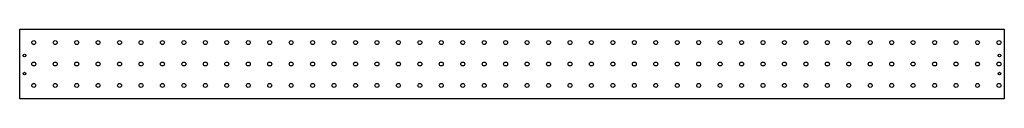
# Model space of a CAD drawing. Header units: millimetres. Extents: x -918 to 0, y -65 to 0.
import ezdxf

# ---------------------------------------------------------------- set-up
doc = ezdxf.new("R2010")
doc.units = ezdxf.units.MM
doc.layers.get('0').update_dxf_attribs({"linetype": 'CONTINUOUS'})

msp = doc.modelspace()

# ---------------------------------------------------------------- linework, layer by layer
msp.add_lwpolyline([(0, 0), (0, -65), (-918.15, -65), (-918.15, 0)], close=True)
for centre, radius in [((-905, -12.5), 1.85), ((-885, -12.5), 1.85), ((-865, -12.5), 1.85), ((-845, -12.5), 1.85), ((-825, -12.5), 1.85), ((-805, -12.5), 1.85), ((-785, -12.5), 1.85), ((-765, -12.5), 1.85), ((-745, -12.5), 1.85), ((-725, -12.5), 1.85), ((-705, -12.5), 1.85), ((-685, -12.5), 1.85), ((-665, -12.5), 1.85), ((-645, -12.5), 1.85), ((-625, -12.5), 1.85), ((-605, -12.5), 1.85), ((-585, -12.5), 1.85), ((-565, -12.5), 1.85), ((-545, -12.5), 1.85), ((-525, -12.5), 1.85), ((-505, -12.5), 1.85), ((-485, -12.5), 1.85), ((-465, -12.5), 1.85), ((-445, -12.5), 1.85), ((-425, -12.5), 1.85), ((-405, -12.5), 1.85), ((-385, -12.5), 1.85), ((-365, -12.5), 1.85), ((-345, -12.5), 1.85), ((-325, -12.5), 1.85), ((-305, -12.5), 1.85), ((-285, -12.5), 1.85), ((-265, -12.5), 1.85), ((-245, -12.5), 1.85), ((-225, -12.5), 1.85), ((-205, -12.5), 1.85), ((-185, -12.5), 1.85), ((-165, -12.5), 1.85), ((-145, -12.5), 1.85), ((-125, -12.5), 1.85), ((-105, -12.5), 1.85), ((-85, -12.5), 1.85), ((-65, -12.5), 1.85), ((-45, -12.5), 1.85), ((-25, -12.5), 1.85), ((-5, -12.5), 1.85), ((-913.65, -24.5), 1.25), ((-4.5, -24.5), 1.25), ((-905, -32.5), 1.85), ((-885, -32.5), 1.85), ((-865, -32.5), 1.85), ((-845, -32.5), 1.85), ((-825, -32.5), 1.85), ((-805, -32.5), 1.85), ((-785, -32.5), 1.85), ((-765, -32.5), 1.85), ((-745, -32.5), 1.85), ((-725, -32.5), 1.85), ((-705, -32.5), 1.85), ((-685, -32.5), 1.85), ((-665, -32.5), 1.85), ((-645, -32.5), 1.85), ((-625, -32.5), 1.85), ((-605, -32.5), 1.85), ((-585, -32.5), 1.85), ((-565, -32.5), 1.85), ((-545, -32.5), 1.85), ((-525, -32.5), 1.85), ((-505, -32.5), 1.85), ((-485, -32.5), 1.85), ((-465, -32.5), 1.85), ((-445, -32.5), 1.85), ((-425, -32.5), 1.85), ((-405, -32.5), 1.85), ((-385, -32.5), 1.85), ((-365, -32.5), 1.85), ((-345, -32.5), 1.85), ((-325, -32.5), 1.85), ((-305, -32.5), 1.85), ((-285, -32.5), 1.85), ((-265, -32.5), 1.85), ((-245, -32.5), 1.85), ((-225, -32.5), 1.85), ((-205, -32.5), 1.85), ((-185, -32.5), 1.85), ((-165, -32.5), 1.85), ((-145, -32.5), 1.85), ((-125, -32.5), 1.85), ((-105, -32.5), 1.85), ((-85, -32.5), 1.85), ((-65, -32.5), 1.85), ((-45, -32.5), 1.85), ((-25, -32.5), 1.85), ((-5, -32.5), 1.85), ((-913.65, -41.5), 1.25), ((-4.5, -41.5), 1.25), ((-905, -52.5), 1.85), ((-885, -52.5), 1.85), ((-865, -52.5), 1.85), ((-845, -52.5), 1.85), ((-825, -52.5), 1.85), ((-805, -52.5), 1.85), ((-785, -52.5), 1.85), ((-765, -52.5), 1.85), ((-745, -52.5), 1.85), ((-725, -52.5), 1.85), ((-705, -52.5), 1.85), ((-685, -52.5), 1.85), ((-665, -52.5), 1.85), ((-645, -52.5), 1.85), ((-625, -52.5), 1.85), ((-605, -52.5), 1.85), ((-585, -52.5), 1.85), ((-565, -52.5), 1.85), ((-545, -52.5), 1.85), ((-525, -52.5), 1.85), ((-505, -52.5), 1.85), ((-485, -52.5), 1.85), ((-465, -52.5), 1.85), ((-445, -52.5), 1.85), ((-425, -52.5), 1.85), ((-405, -52.5), 1.85), ((-385, -52.5), 1.85), ((-365, -52.5), 1.85), ((-345, -52.5), 1.85), ((-325, -52.5), 1.85), ((-305, -52.5), 1.85), ((-285, -52.5), 1.85), ((-265, -52.5), 1.85), ((-245, -52.5), 1.85), ((-225, -52.5), 1.85), ((-205, -52.5), 1.85), ((-185, -52.5), 1.85), ((-165, -52.5), 1.85), ((-145, -52.5), 1.85), ((-125, -52.5), 1.85), ((-105, -52.5), 1.85), ((-85, -52.5), 1.85), ((-65, -52.5), 1.85), ((-45, -52.5), 1.85), ((-25, -52.5), 1.85), ((-5, -52.5), 1.85)]:
    msp.add_circle(centre, radius)

doc.saveas('drawing.dxf')
